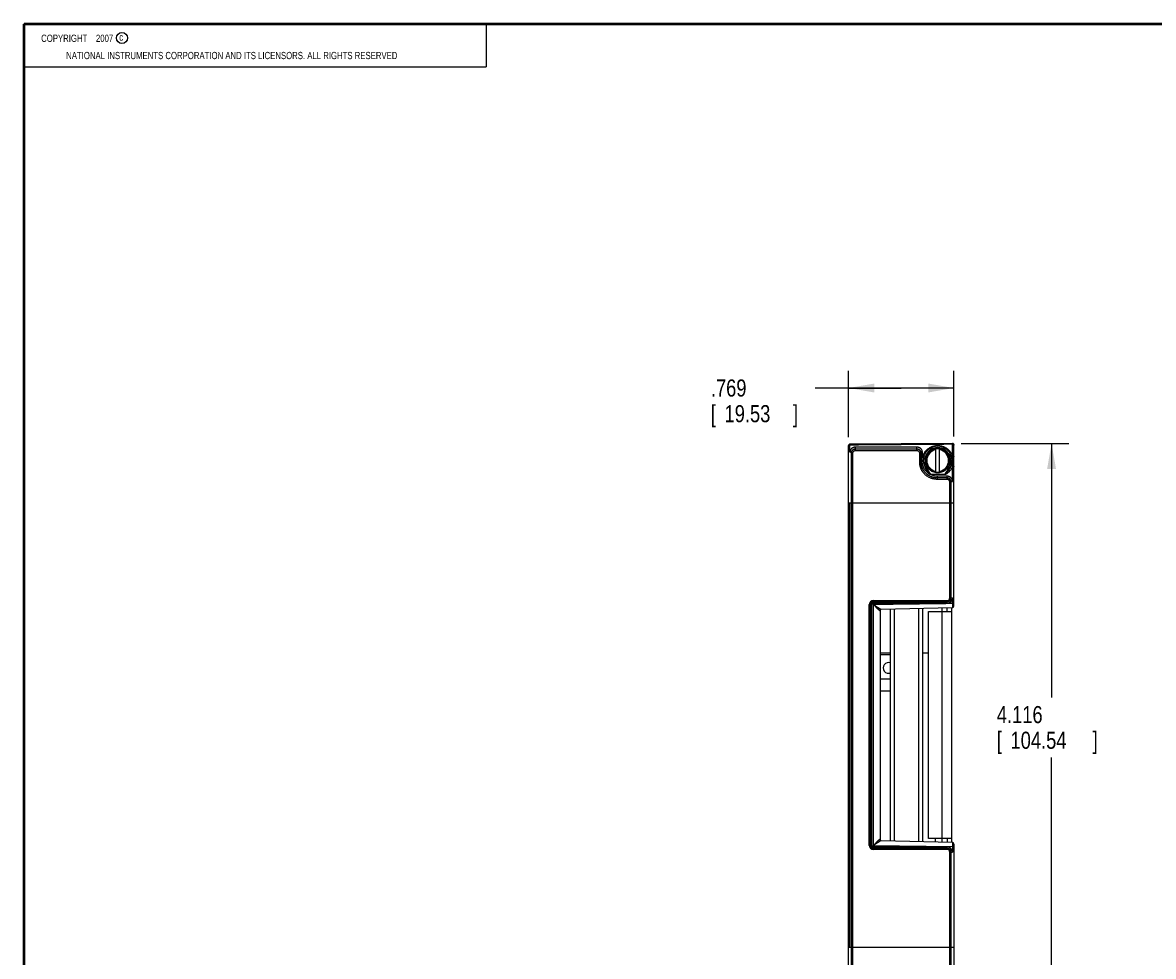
# Model space of a CAD drawing. Header units: inches. Extents: x 0.2 to 16.8, y 0.1 to 10.8.
# Tile 2 of 15: x 0.2 to 8.5, y 3.9 to 10.8. Entities that reach past the tile are written whole.
import ezdxf

# ---------------------------------------------------------------- set-up
doc = ezdxf.new("R2010")
doc.units = ezdxf.units.IN
doc.header["$LTSCALE"] = 0.935
doc.header["$MEASUREMENT"] = 0
doc.layers.get('0').update_dxf_attribs({"linetype": 'CONTINUOUS'})
doc.layers.add('DIMENSIONS', color=7, linetype='CONTINUOUS')
doc.styles.get("Standard").update_dxf_attribs({"font": 'txt', "width": 0.8})
doc.dimstyles.new('DIMSTYLE_1', dxfattribs={"dimtxt": 0.125, "dimasz": 0.1875, "dimexe": 0.18, "dimexo": 0.0625, "dimgap": 0.09, "dimtad": 0, "dimtih": 1, "dimtoh": 1, "dimdec": 3, "dimzin": 4, "dimdsep": 46, "dimtxsty": 'STANDARD', "dimblk": '_FILLED', "dimblk1": '_FILLED', "dimblk2": '_FILLED', "dimcen": 0.09, "dimadec": 0, "dimazin": 0, "dimtp": 0.01, "dimtm": 0.01, "dimtfac": 1, "dimtdec": 3, "dimtofl": 0, "dimtmove": 0, "dimatfit": 3, "dimldrblk": '_FILLED', "dimfxl": 1, "dimtolj": 1, "dimtzin": 4, "dimarcsym": 0})

# ---------------------------------------------------------------- blocks, each defined once
blk = doc.blocks.new('_FILLED')
at = {"color": 0, "linetype": 'BYBLOCK'}
blk.add_solid([(0, 0), (-1, 0.174), (-1, -0.174)], dxfattribs=at)
blk = doc.blocks.new('*D0')
at = {"layer": 'DIMENSIONS', "color": 2, "linetype": 'CONTINUOUS'}
for p, q in [((6.2735, 7.7383), (6.2735, 8.2234)), ((7.0425, 7.7443), (7.0425, 8.2234)), ((6.658, 8.0984), (6.0299, 8.0984)), ((6.2735, 8.0984), (6.658, 8.0984)), ((7.0425, 8.0984), (6.658, 8.0984))]:
    blk.add_line(p, q, dxfattribs=at)
at = {"layer": 'DIMENSIONS', "color": 2, "linetype": 'CONTINUOUS', "xscale": 0.1875, "yscale": 0.1875, "zscale": 0.1875, "rotation": 180}
blk.add_blockref('_FILLED', (6.2735, 8.0984), dxfattribs=at)
at = {"layer": 'DIMENSIONS', "color": 2, "linetype": 'CONTINUOUS', "xscale": 0.1875, "yscale": 0.1875, "zscale": 0.1875}
blk.add_blockref('_FILLED', (7.0425, 8.0984), dxfattribs=at)
at = {"layer": 'DIMENSIONS', "color": 2, "linetype": 'CONTINUOUS', "width": 0.8}
for s, p in [('.769', (5.2674, 8.0359)), ('[', (5.2674, 7.8484)), ('19.53', (5.3674, 7.8484)), (']', (5.8674, 7.8484))]:
    blk.add_text(s, height=0.125, dxfattribs=at).set_placement(p)
blk = doc.blocks.new('*D1')
at = {"layer": 'DIMENSIONS', "color": 2, "linetype": 'CONTINUOUS'}
for p, q in [((7.0949, 7.6937), (7.8813, 7.6937)), ((7.7563, 7.6937), (7.7563, 5.8368)), ((7.7563, 3.578), (7.7563, 5.3993)), ((7.0949, 3.578), (7.8813, 3.578))]:
    blk.add_line(p, q, dxfattribs=at)
at = {"layer": 'DIMENSIONS', "color": 2, "linetype": 'CONTINUOUS', "xscale": 0.1875, "yscale": 0.1875, "zscale": 0.1875}
for p, rotation in [((7.7563, 7.6937), 90), ((7.7563, 3.578), 270)]:
    blk.add_blockref('_FILLED', p, dxfattribs=dict(at, rotation=rotation))
at = {"layer": 'DIMENSIONS', "color": 2, "linetype": 'CONTINUOUS', "width": 0.8}
for s, p in [('4.116', (7.3563, 5.6493)), ('[', (7.3563, 5.4618)), ('104.54', (7.4563, 5.4618)), (']', (8.0563, 5.4618))]:
    blk.add_text(s, height=0.125, dxfattribs=at).set_placement(p)

msp = doc.modelspace()

# ---------------------------------------------------------------- linework, layer by layer
at = {"color": 2, "linetype": 'CONTINUOUS'}
for p, q in [((0.25, 10.7586), (3.625, 10.7586)), ((0.25, 10.7586), (0.25, 10.4456)), ((3.625, 10.7586), (3.625, 10.4456)), ((0.25, 10.4456), (3.625, 10.4456))]:
    msp.add_line(p, q, dxfattribs=at)
at = {"color": 7, "linetype": 'CONTINUOUS'}
for p, q in [((7.0324, 7.6937), (6.2834, 7.6872)), ((7.0324, 7.6918), (6.2834, 7.6858)), ((6.2834, 7.6858), (6.2834, 7.6872)), ((7.0324, 7.6937), (7.0324, 7.6918)), ((7.0325, 7.6035), (7.0325, 7.6873)), ((7.0425, 6.5056), (7.0425, 7.6837)), ((6.2735, 7.6772), (6.2735, 7.6759)), ((6.2735, 7.6762), (6.2735, 7.6759)), ((6.2735, 7.6758), (6.2735, 7.6759)), ((6.2735, 3.5946), (6.2735, 7.6758)), ((6.2835, 7.6306), (6.2835, 7.6812)), ((6.2935, 7.6258), (6.2935, 3.8766)), ((6.3025, 7.621), (6.3025, 3.8784)), ((6.3235, 7.6391), (6.3235, 7.6657)), ((6.7725, 7.6657), (6.3235, 7.6657)), ((6.7725, 7.6519), (6.3235, 7.6519)), ((6.7725, 7.6513), (6.3235, 7.6513)), ((6.7725, 7.6391), (6.3235, 7.6391)), ((6.7725, 7.6391), (6.7725, 7.6657)), ((6.7935, 7.5523), (6.7935, 7.621)), ((6.8025, 7.5558), (6.8025, 7.6258)), ((6.8125, 7.5902), (6.8125, 7.6306)), ((6.9107, 7.4812), (6.9107, 7.6556)), ((6.9382, 7.4812), (6.9382, 7.6556)), ((6.8347, 7.5374), (6.8252, 7.5341)), ((7.0143, 7.5376), (7.0238, 7.5344)), ((7.0259, 7.5411), (7.0238, 7.5344)), ((7.0325, 7.4144), (7.0325, 7.5255)), ((6.9809, 7.4672), (6.8695, 7.4672)), ((6.9225, 7.4307), (6.9225, 7.4539)), ((6.9925, 7.4539), (6.9225, 7.4539)), ((6.9925, 7.4417), (6.9225, 7.4417)), ((6.9925, 7.4414), (6.9225, 7.4414)), ((6.9925, 7.4307), (6.9925, 7.4539)), ((6.9925, 7.4307), (6.9225, 7.4307)), ((7.0135, 6.5659), (7.0135, 7.4104)), ((7.0225, 6.5659), (7.0225, 7.4124)), ((6.2735, 7.2604), (7.0425, 7.2604)), ((6.2835, 4.0114), (6.2835, 7.2604)), ((6.4535, 6.5259), (6.4535, 6.5449)), ((6.4535, 6.5449), (6.9925, 6.5449)), ((6.4535, 6.5359), (6.9925, 6.5359)), ((6.4535, 6.5259), (6.9925, 6.5259)), ((6.9925, 6.5259), (6.9925, 6.5449)), ((7.0135, 6.5659), (7.0325, 6.5659)), ((7.0325, 6.5254), (7.0325, 6.5659)), ((6.4245, 4.7559), (6.4245, 6.5159)), ((6.4245, 6.5159), (6.4435, 6.5159)), ((6.4335, 4.7559), (6.4335, 6.5159)), ((6.4435, 4.7559), (6.4435, 6.5159)), ((6.4535, 6.5178), (6.4535, 4.7539)), ((6.5035, 6.474), (6.5035, 4.7978)), ((6.5117, 6.482), (7.0327, 6.4956)), ((6.5795, 4.788), (6.5795, 6.4838)), ((6.6087, 4.7872), (6.6087, 6.4845)), ((6.7837, 6.4891), (6.7837, 4.7827)), ((6.8145, 6.4899), (6.8145, 4.7819)), ((6.8565, 4.806), (6.8565, 6.464)), ((6.8565, 6.464), (7.0285, 6.464)), ((6.9565, 4.7781), (6.9565, 6.4936)), ((6.9925, 6.464), (6.9925, 6.4946)), ((7.0285, 4.7763), (7.0285, 6.4955)), ((6.5035, 6.1634), (6.5795, 6.1634)), ((6.5035, 6.1513), (6.5795, 6.1513)), ((6.8145, 6.1634), (6.8565, 6.1634)), ((6.5035, 5.9741), (6.5795, 5.9741)), ((6.5035, 5.8856), (6.5795, 5.8856)), ((7.0285, 4.806), (6.8565, 4.806)), ((6.9095, 4.7794), (6.9095, 4.806)), ((6.9925, 4.806), (6.9925, 4.7772)), ((6.4245, 4.7559), (6.4435, 4.7559)), ((7.0325, 4.7464), (6.4535, 4.7539)), ((6.9925, 4.7459), (6.4535, 4.7459)), ((6.4535, 4.7269), (6.4535, 4.7459)), ((6.9925, 4.7359), (6.4535, 4.7359)), ((6.9925, 4.7269), (6.4535, 4.7269)), ((7.0327, 4.7761), (6.5117, 4.7898)), ((6.9925, 4.7269), (6.9925, 4.7459)), ((7.0425, 4.7464), (7.0325, 4.7464)), ((7.0325, 4.7464), (7.0325, 4.7059)), ((7.0425, 4.7661), (7.0425, 3.588)), ((7.0135, 4.7059), (7.0325, 4.7059)), ((7.0135, 3.6502), (7.0135, 4.7059)), ((7.0225, 3.6454), (7.0225, 4.7059)), ((6.2735, 4.0114), (7.0425, 4.0114))]:
    msp.add_line(p, q, dxfattribs=at)
at = {"color": 7, "linetype": 'CONTINUOUS', "const_width": 0.02}
for points in [[(0.25, 10.7586), (0.25, 0.2586)], [(16.75, 10.7586), (0.25, 10.7586)]]:
    msp.add_lwpolyline(points, dxfattribs=at)
at = {"color": 7, "linetype": 'CONTINUOUS'}
for points in [[(6.2834, 7.6858), (6.2828, 7.6858), (6.2817, 7.6856), (6.2806, 7.6854), (6.2796, 7.685), (6.2785, 7.6845), (6.2776, 7.6839), (6.2767, 7.6832), (6.2759, 7.6824), (6.2752, 7.6815), (6.2746, 7.6805), (6.2742, 7.6795), (6.2738, 7.6784), (6.2736, 7.6773), (6.2735, 7.6762)], [(6.5035, 6.474), (6.5035, 6.4743), (6.5035, 6.4747), (6.5036, 6.4752), (6.5038, 6.4759), (6.504, 6.4767), (6.5045, 6.4775), (6.505, 6.4784), (6.5057, 6.4793), (6.5066, 6.4801), (6.5076, 6.4808), (6.5086, 6.4813), (6.5096, 6.4816), (6.5105, 6.4819), (6.5113, 6.482), (6.5117, 6.482)], [(6.5117, 4.7898), (6.5113, 4.7898), (6.5105, 4.7899), (6.5096, 4.7901), (6.5086, 4.7905), (6.5076, 4.791), (6.5066, 4.7917), (6.5058, 4.7925), (6.505, 4.7933), (6.5045, 4.7942), (6.504, 4.7951), (6.5038, 4.7958), (6.5036, 4.7965), (6.5035, 4.7971), (6.5035, 4.7975), (6.5035, 4.7978)]]:
    msp.add_lwpolyline(points, dxfattribs=at)
at = {"color": 2, "linetype": 'CONTINUOUS'}
msp.add_circle((0.9659, 10.6562), 0.0403, dxfattribs=at)
at = {"color": 7, "linetype": 'CONTINUOUS'}
msp.add_circle((6.9245, 7.5684), 0.0886, dxfattribs=at)
for centre, radius, start, end in [((6.2835, 7.6772), 0.01, 90.5, 180), ((7.0325, 7.6837), 0.01, 0, 90.5), ((6.9245, 7.5684), 0.105, 341.11947, 199.0388), ((6.9245, 7.5684), 0.095, 341.11943, 199.03882), ((6.9245, 7.5684), 0.0882, 98.98533, 261.01467), ((6.9245, 7.5684), 0.0796, 99.96486, 260.03514), ((6.9245, 7.5684), 0.0883, 81.01752, 98.98248), ((6.9245, 7.5684), 0.0882, 278.98533, 81.01467), ((6.9245, 7.5684), 0.0796, 279.96486, 80.03514), ((6.9245, 7.5684), 0.0883, 261.01752, 278.98248), ((6.4535, 6.5159), 0.029, 90, 180), ((6.4535, 6.5159), 0.02, 90, 180), ((6.4535, 6.5159), 0.01, 90, 180), ((6.9925, 6.5659), 0.03, 270, 360), ((6.9925, 6.5659), 0.021, 270, 360), ((6.9925, 6.5659), 0.04, 270, 360), ((7.0325, 6.5056), 0.01, 271.49994, 360), ((6.5663, 6.0529), 0.0394, 70.3953, 289.6047), ((6.4535, 4.7559), 0.029, 180, 270), ((6.4535, 4.7559), 0.02, 180, 270), ((6.4535, 4.7559), 0.01, 180, 270), ((6.9925, 4.7059), 0.04, 0, 90), ((6.9925, 4.7059), 0.03, 0, 90), ((6.9925, 4.7059), 0.021, 0, 90), ((7.0325, 4.7661), 0.01, 0, 88.50006)]:
    msp.add_arc(centre, radius, start, end, dxfattribs=at)
for points, knots in [([(6.2834, 7.6858), (6.2834, 7.6858), (6.2834, 7.6858), (6.2834, 7.6857), (6.2834, 7.6856), (6.2834, 7.6854), (6.2834, 7.6853)], [0, 0, 0, 0, 0.018532, 0.047158, 0.374928, 1, 1, 1, 1]), ([(6.2834, 7.6853), (6.2834, 7.6852), (6.2834, 7.6849), (6.2834, 7.6844), (6.2834, 7.6837), (6.2834, 7.683), (6.2835, 7.6821), (6.2835, 7.6815), (6.2835, 7.6812)], [0, 0, 0, 0, 0.098712, 0.227295, 0.384007, 0.56673, 0.772991, 1, 1, 1, 1]), ([(7.0325, 7.6873), (6.9495, 7.6866), (6.7832, 7.6853), (6.5336, 7.6832), (6.3669, 7.6819), (6.2835, 7.6812)], [0, 0, 0, 0, 0.332442, 0.665777, 1, 1, 1, 1]), ([(7.0425, 7.6818), (7.0425, 7.6821), (7.0424, 7.6828), (7.0423, 7.6839), (7.042, 7.6849), (7.0416, 7.6859), (7.0411, 7.6868), (7.0405, 7.6877), (7.0399, 7.6885), (7.0391, 7.6893), (7.0382, 7.69), (7.0373, 7.6906), (7.0363, 7.6911), (7.0352, 7.6914), (7.034, 7.6917), (7.0331, 7.6918), (7.0325, 7.6918), (7.0324, 7.6918)], [0, 0, 0, 0, 0.068747, 0.134689, 0.201647, 0.266888, 0.333835, 0.40027, 0.468619, 0.536283, 0.60668, 0.676908, 0.74834, 0.822394, 0.895578, 0.972533, 1, 1, 1, 1]), ([(7.0325, 7.6873), (7.0325, 7.6875), (7.0325, 7.6881), (7.0324, 7.6888), (7.0324, 7.6895), (7.0324, 7.6901), (7.0324, 7.6906), (7.0324, 7.691), (7.0324, 7.6913), (7.0324, 7.6916), (7.0324, 7.6917), (7.0324, 7.6918), (7.0324, 7.6918), (7.0324, 7.6918)], [0, 0, 0, 0, 0.18057, 0.347806, 0.4989, 0.631292, 0.743842, 0.83719, 0.911136, 0.964352, 0.994424, 0.998124, 1, 1, 1, 1]), ([(7.0325, 7.6873), (7.0328, 7.6873), (7.0336, 7.6872), (7.0347, 7.6871), (7.0358, 7.687), (7.0368, 7.6867), (7.0378, 7.6864), (7.0387, 7.6861), (7.0395, 7.6857), (7.0403, 7.6852), (7.0409, 7.6847), (7.0415, 7.6842), (7.0419, 7.6836), (7.0422, 7.683), (7.0424, 7.6824), (7.0425, 7.682), (7.0425, 7.6818)], [0, 0, 0, 0, 0.09021, 0.17963, 0.267489, 0.353053, 0.43565, 0.51469, 0.589692, 0.660312, 0.72638, 0.787944, 0.845314, 0.899104, 0.950256, 1, 1, 1, 1]), ([(6.2735, 7.6764), (6.2736, 7.6766), (6.2737, 7.677), (6.274, 7.6776), (6.2744, 7.6782), (6.275, 7.6787), (6.2756, 7.6792), (6.2764, 7.6796), (6.2772, 7.68), (6.2782, 7.6804), (6.2791, 7.6807), (6.2802, 7.6809), (6.2812, 7.6811), (6.2823, 7.6812), (6.2831, 7.6812), (6.2835, 7.6812)], [0, 0, 0, 0, 0.053322, 0.109499, 0.16954, 0.234102, 0.303508, 0.377802, 0.456795, 0.540115, 0.627244, 0.717546, 0.810303, 0.904729, 1, 1, 1, 1]), ([(6.3235, 7.6657), (6.3224, 7.6657), (6.3202, 7.6656), (6.3169, 7.6653), (6.3137, 7.6647), (6.3106, 7.6639), (6.3075, 7.6629), (6.3045, 7.6616), (6.3017, 7.6602), (6.299, 7.6585), (6.2965, 7.6567), (6.2941, 7.6546), (6.2919, 7.6524), (6.29, 7.6501), (6.2883, 7.6476), (6.2868, 7.6449), (6.2856, 7.6422), (6.2847, 7.6394), (6.284, 7.6365), (6.2836, 7.6335), (6.2835, 7.6316), (6.2835, 7.6306)], [0, 0, 0, 0, 0.055268, 0.11068, 0.166032, 0.221129, 0.275872, 0.330245, 0.384218, 0.437733, 0.490756, 0.54329, 0.595352, 0.646959, 0.698137, 0.748949, 0.799493, 0.849861, 0.900067, 0.950112, 1, 1, 1, 1]), ([(6.2935, 7.6258), (6.2935, 7.626), (6.2934, 7.6264), (6.2932, 7.6269), (6.2929, 7.6274), (6.2925, 7.6279), (6.2919, 7.6284), (6.2913, 7.6288), (6.2905, 7.6292), (6.2897, 7.6296), (6.2888, 7.6299), (6.2878, 7.6301), (6.2868, 7.6303), (6.2857, 7.6305), (6.2846, 7.6306), (6.2838, 7.6306), (6.2835, 7.6306)], [0, 0, 0, 0, 0.044888, 0.091627, 0.141779, 0.196463, 0.256347, 0.321714, 0.392536, 0.468548, 0.5493, 0.634197, 0.722534, 0.81352, 0.906305, 1, 1, 1, 1]), ([(6.3235, 7.6519), (6.3226, 7.6519), (6.3208, 7.6518), (6.3182, 7.6515), (6.3157, 7.6511), (6.3132, 7.6504), (6.3108, 7.6495), (6.3084, 7.6485), (6.3062, 7.6473), (6.3041, 7.6459), (6.3022, 7.6444), (6.3004, 7.6427), (6.2989, 7.6409), (6.2974, 7.639), (6.2962, 7.637), (6.2952, 7.6349), (6.2944, 7.6327), (6.2939, 7.6304), (6.2935, 7.6281), (6.2935, 7.6266), (6.2935, 7.6258)], [0, 0, 0, 0, 0.059339, 0.118554, 0.177523, 0.236132, 0.294282, 0.35189, 0.40889, 0.465235, 0.520906, 0.575907, 0.630269, 0.684046, 0.737319, 0.790185, 0.842761, 0.895169, 0.947539, 1, 1, 1, 1]), ([(6.3235, 7.6513), (6.3226, 7.6513), (6.3208, 7.6513), (6.3182, 7.651), (6.3157, 7.6505), (6.3132, 7.6498), (6.3108, 7.6489), (6.3085, 7.6479), (6.3062, 7.6467), (6.3042, 7.6453), (6.3022, 7.6438), (6.3005, 7.6421), (6.2989, 7.6403), (6.2975, 7.6384), (6.2962, 7.6363), (6.2952, 7.6342), (6.2944, 7.632), (6.2939, 7.6298), (6.2936, 7.6277), (6.2935, 7.6264), (6.2935, 7.6258)], [0, 0, 0, 0, 0.060119, 0.120122, 0.179895, 0.239337, 0.298352, 0.356853, 0.41477, 0.472053, 0.52867, 0.584609, 0.639881, 0.694517, 0.748574, 0.802124, 0.855256, 0.908077, 0.960705, 1, 1, 1, 1]), ([(6.2935, 7.6253), (6.2935, 7.6251), (6.2935, 7.6247), (6.2937, 7.6242), (6.294, 7.6237), (6.2945, 7.6232), (6.2951, 7.6228), (6.2957, 7.6224), (6.2965, 7.622), (6.2974, 7.6217), (6.2983, 7.6214), (6.2993, 7.6212), (6.3003, 7.6211), (6.3014, 7.621), (6.3021, 7.621), (6.3025, 7.621)], [0, 0, 0, 0, 0.048378, 0.099056, 0.153923, 0.214268, 0.280786, 0.353686, 0.432801, 0.517677, 0.607641, 0.701858, 0.799366, 0.899116, 1, 1, 1, 1]), ([(6.3235, 7.6391), (6.3228, 7.6391), (6.3214, 7.639), (6.3194, 7.6388), (6.3173, 7.6383), (6.3154, 7.6377), (6.3135, 7.637), (6.3117, 7.6361), (6.3101, 7.635), (6.3085, 7.6338), (6.3072, 7.6325), (6.3059, 7.631), (6.3049, 7.6295), (6.304, 7.6279), (6.3033, 7.6262), (6.3028, 7.6245), (6.3025, 7.6227), (6.3025, 7.6216), (6.3025, 7.621)], [0, 0, 0, 0, 0.066714, 0.133779, 0.200801, 0.267398, 0.333212, 0.398079, 0.462022, 0.52506, 0.587117, 0.648158, 0.708308, 0.767787, 0.826717, 0.885069, 0.94283, 1, 1, 1, 1]), ([(6.8125, 7.6306), (6.8125, 7.6316), (6.8124, 7.6335), (6.812, 7.6365), (6.8113, 7.6394), (6.8103, 7.6422), (6.8091, 7.6449), (6.8076, 7.6476), (6.8059, 7.6501), (6.804, 7.6524), (6.8018, 7.6546), (6.7995, 7.6567), (6.7969, 7.6585), (6.7942, 7.6602), (6.7914, 7.6616), (6.7884, 7.6629), (6.7854, 7.6639), (6.7822, 7.6647), (6.779, 7.6653), (6.7757, 7.6656), (6.7735, 7.6657), (6.7725, 7.6657)], [0, 0, 0, 0, 0.049867, 0.099889, 0.150076, 0.200434, 0.250981, 0.3018, 0.352985, 0.404598, 0.456666, 0.509207, 0.562237, 0.615758, 0.669739, 0.724124, 0.778876, 0.833973, 0.889319, 0.944727, 1, 1, 1, 1]), ([(6.8025, 7.6258), (6.8025, 7.6266), (6.8024, 7.6281), (6.802, 7.6304), (6.8015, 7.6327), (6.8007, 7.6349), (6.7997, 7.637), (6.7985, 7.639), (6.7971, 7.6409), (6.7955, 7.6427), (6.7937, 7.6444), (6.7918, 7.6459), (6.7897, 7.6473), (6.7875, 7.6485), (6.7852, 7.6495), (6.7827, 7.6504), (6.7802, 7.6511), (6.7777, 7.6515), (6.7751, 7.6518), (6.7733, 7.6519), (6.7725, 7.6519)], [0, 0, 0, 0, 0.052474, 0.104851, 0.157262, 0.209835, 0.262694, 0.315956, 0.369722, 0.424072, 0.479061, 0.534721, 0.591058, 0.648052, 0.705658, 0.76381, 0.822425, 0.881405, 0.940637, 1, 1, 1, 1]), ([(6.8025, 7.6258), (6.8024, 7.6264), (6.8024, 7.6277), (6.802, 7.6298), (6.8015, 7.632), (6.8007, 7.6342), (6.7997, 7.6363), (6.7985, 7.6384), (6.7971, 7.6403), (6.7955, 7.6421), (6.7937, 7.6438), (6.7918, 7.6453), (6.7897, 7.6467), (6.7875, 7.6479), (6.7851, 7.6489), (6.7827, 7.6498), (6.7802, 7.6505), (6.7777, 7.651), (6.7751, 7.6513), (6.7733, 7.6513), (6.7725, 7.6513)], [0, 0, 0, 0, 0.039295, 0.091923, 0.144744, 0.197876, 0.251426, 0.305483, 0.360119, 0.415391, 0.47133, 0.527947, 0.58523, 0.643147, 0.701648, 0.760663, 0.820104, 0.879878, 0.939882, 1, 1, 1, 1]), ([(6.7935, 7.621), (6.7935, 7.6216), (6.7934, 7.6227), (6.7931, 7.6245), (6.7926, 7.6262), (6.7919, 7.6279), (6.791, 7.6295), (6.79, 7.631), (6.7888, 7.6325), (6.7874, 7.6338), (6.7858, 7.635), (6.7842, 7.6361), (6.7824, 7.637), (6.7805, 7.6377), (6.7786, 7.6383), (6.7766, 7.6388), (6.7745, 7.639), (6.7731, 7.6391), (6.7725, 7.6391)], [0, 0, 0, 0, 0.057159, 0.114909, 0.173253, 0.232179, 0.291659, 0.351811, 0.412852, 0.47491, 0.537951, 0.601897, 0.666765, 0.73258, 0.799179, 0.866206, 0.933278, 1, 1, 1, 1]), ([(6.8025, 7.6253), (6.8025, 7.6251), (6.8024, 7.6247), (6.8022, 7.6242), (6.8019, 7.6237), (6.8014, 7.6232), (6.8009, 7.6228), (6.8002, 7.6224), (6.7994, 7.622), (6.7986, 7.6217), (6.7976, 7.6214), (6.7966, 7.6212), (6.7956, 7.6211), (6.7945, 7.621), (6.7938, 7.621), (6.7935, 7.621)], [0, 0, 0, 0, 0.048378, 0.099056, 0.153923, 0.214268, 0.280786, 0.353686, 0.432801, 0.517677, 0.607641, 0.701858, 0.799366, 0.899116, 1, 1, 1, 1]), ([(6.8025, 7.6258), (6.8025, 7.626), (6.8025, 7.6264), (6.8027, 7.6269), (6.803, 7.6274), (6.8035, 7.6279), (6.804, 7.6284), (6.8047, 7.6288), (6.8054, 7.6292), (6.8062, 7.6296), (6.8072, 7.6299), (6.8081, 7.6301), (6.8092, 7.6303), (6.8102, 7.6305), (6.8113, 7.6306), (6.8121, 7.6306), (6.8125, 7.6306)], [0, 0, 0, 0, 0.044888, 0.091627, 0.141779, 0.196463, 0.256347, 0.321714, 0.392536, 0.468548, 0.5493, 0.634197, 0.722534, 0.81352, 0.906305, 1, 1, 1, 1]), ([(6.8125, 7.5902), (6.813, 7.5927), (6.8144, 7.5976), (6.8169, 7.6048), (6.8199, 7.6119), (6.8233, 7.6187), (6.8272, 7.6252), (6.8315, 7.6315), (6.8362, 7.6374), (6.8412, 7.6429), (6.8465, 7.6481), (6.8521, 7.6528), (6.8579, 7.6572), (6.8639, 7.6611), (6.8701, 7.6646), (6.8763, 7.6677), (6.8827, 7.6703), (6.8891, 7.6726), (6.8956, 7.6744), (6.9021, 7.6759), (6.9086, 7.677), (6.9152, 7.6777), (6.9218, 7.678), (6.9284, 7.678), (6.9349, 7.6776), (6.9415, 7.6768), (6.948, 7.6757), (6.9545, 7.6741), (6.961, 7.6722), (6.9674, 7.6699), (6.9738, 7.6671), (6.98, 7.664), (6.9861, 7.6604), (6.9921, 7.6564), (6.9979, 7.652), (7.0034, 7.6472), (7.0087, 7.6419), (7.0136, 7.6363), (7.0182, 7.6303), (7.0225, 7.624), (7.0263, 7.6174), (7.0296, 7.6106), (7.0316, 7.6059), (7.0325, 7.6035)], [0, 0, 0, 0, 0.025937, 0.051955, 0.078007, 0.104046, 0.130027, 0.155907, 0.181638, 0.207174, 0.232471, 0.257498, 0.282226, 0.306642, 0.33074, 0.354526, 0.378016, 0.401231, 0.424204, 0.446972, 0.469576, 0.492063, 0.514481, 0.536878, 0.559306, 0.581813, 0.604446, 0.62725, 0.650268, 0.673532, 0.697077, 0.720921, 0.745077, 0.769553, 0.794335, 0.819407, 0.844744, 0.870307, 0.89606, 0.921954, 0.947941, 0.973972, 1, 1, 1, 1]), ([(7.0325, 7.5255), (7.0331, 7.5294), (7.0343, 7.5371), (7.0354, 7.5484), (7.036, 7.5592), (7.036, 7.5698), (7.0355, 7.5807), (7.0343, 7.5919), (7.0331, 7.5996), (7.0325, 7.6035)], [0, 0, 0, 0, 0.150959, 0.298296, 0.434642, 0.566417, 0.70231, 0.850794, 1, 1, 1, 1]), ([(7.0325, 7.6035), (7.0328, 7.6035), (7.0336, 7.6035), (7.0347, 7.6034), (7.0358, 7.6033), (7.0368, 7.6031), (7.0378, 7.6028), (7.0387, 7.6025), (7.0395, 7.6022), (7.0403, 7.6018), (7.0409, 7.6014), (7.0415, 7.601), (7.0419, 7.6006), (7.0422, 7.6001), (7.0424, 7.5996), (7.0425, 7.5992), (7.0425, 7.5991)], [0, 0, 0, 0, 0.095384, 0.189802, 0.282311, 0.372006, 0.458042, 0.539657, 0.616202, 0.687171, 0.752245, 0.811352, 0.864743, 0.913093, 0.957599, 1, 1, 1, 1]), ([(6.8025, 7.5558), (6.8025, 7.5557), (6.8024, 7.5554), (6.8022, 7.555), (6.8019, 7.5546), (6.8014, 7.5542), (6.8008, 7.5538), (6.8002, 7.5535), (6.7994, 7.5532), (6.7986, 7.5529), (6.7976, 7.5527), (6.7966, 7.5526), (6.7956, 7.5524), (6.7945, 7.5524), (6.7938, 7.5523), (6.7935, 7.5523)], [0, 0, 0, 0, 0.041185, 0.085581, 0.135628, 0.192779, 0.257674, 0.330374, 0.410532, 0.497511, 0.590459, 0.68836, 0.790076, 0.894383, 1, 1, 1, 1]), ([(6.9225, 7.4307), (6.9198, 7.4307), (6.9146, 7.4308), (6.9067, 7.4315), (6.8989, 7.4327), (6.8912, 7.4343), (6.8836, 7.4363), (6.8762, 7.4388), (6.8689, 7.4418), (6.8618, 7.4451), (6.855, 7.4489), (6.8485, 7.453), (6.8422, 7.4574), (6.8362, 7.4623), (6.8305, 7.4674), (6.8252, 7.4728), (6.8203, 7.4785), (6.8158, 7.4845), (6.8116, 7.4906), (6.8078, 7.497), (6.8045, 7.5036), (6.8016, 7.5103), (6.7991, 7.5171), (6.797, 7.5241), (6.7954, 7.5311), (6.7943, 7.5382), (6.7936, 7.5453), (6.7935, 7.55), (6.7935, 7.5523)], [0, 0, 0, 0, 0.040077, 0.080214, 0.120351, 0.160431, 0.200431, 0.24035, 0.280172, 0.319871, 0.359427, 0.398821, 0.438034, 0.47705, 0.515852, 0.554428, 0.592771, 0.630878, 0.668742, 0.706361, 0.743735, 0.780896, 0.817879, 0.8547, 0.89134, 0.927782, 0.964008, 1, 1, 1, 1]), ([(6.8025, 7.5561), (6.8025, 7.5562), (6.8025, 7.5566), (6.8027, 7.557), (6.8031, 7.5575), (6.8036, 7.5579), (6.8042, 7.5583), (6.8049, 7.5586), (6.8057, 7.559), (6.8067, 7.5592), (6.8077, 7.5595), (6.8087, 7.5597), (6.8099, 7.5598), (6.8106, 7.5599), (6.811, 7.5599)], [0, 0, 0, 0, 0.046344, 0.096192, 0.152226, 0.216071, 0.288466, 0.369519, 0.458886, 0.555905, 0.659674, 0.769109, 0.882991, 1, 1, 1, 1]), ([(6.9225, 7.4414), (6.9199, 7.4414), (6.9149, 7.4416), (6.9073, 7.4423), (6.8998, 7.4434), (6.8924, 7.4451), (6.8851, 7.4471), (6.878, 7.4497), (6.8711, 7.4526), (6.8643, 7.456), (6.8578, 7.4597), (6.8516, 7.4638), (6.8456, 7.4683), (6.84, 7.4732), (6.8346, 7.4783), (6.8297, 7.4838), (6.8251, 7.4895), (6.8209, 7.4954), (6.8171, 7.5016), (6.8137, 7.5079), (6.8107, 7.5145), (6.8082, 7.5211), (6.8061, 7.5279), (6.8045, 7.5348), (6.8033, 7.5418), (6.8026, 7.5488), (6.8025, 7.5535), (6.8025, 7.5558)], [0, 0, 0, 0, 0.041268, 0.08253, 0.123776, 0.164997, 0.20618, 0.247312, 0.288374, 0.329349, 0.370215, 0.410953, 0.451541, 0.491961, 0.532193, 0.572225, 0.612045, 0.651648, 0.691039, 0.730227, 0.76922, 0.808032, 0.846675, 0.885169, 0.923539, 0.961809, 1, 1, 1, 1]), ([(6.9225, 7.4417), (6.9199, 7.4417), (6.9149, 7.4418), (6.9074, 7.4425), (6.8999, 7.4437), (6.8925, 7.4453), (6.8852, 7.4473), (6.8781, 7.4498), (6.8712, 7.4527), (6.8644, 7.4561), (6.8579, 7.4598), (6.8517, 7.4639), (6.8458, 7.4684), (6.8401, 7.4732), (6.8348, 7.4783), (6.8298, 7.4837), (6.8252, 7.4894), (6.821, 7.4953), (6.8172, 7.5015), (6.8138, 7.5079), (6.8108, 7.5144), (6.8082, 7.5212), (6.8062, 7.528), (6.8045, 7.5349), (6.8033, 7.5419), (6.8026, 7.5489), (6.8025, 7.5535), (6.8025, 7.5558)], [0, 0, 0, 0, 0.041218, 0.082428, 0.123614, 0.164764, 0.205866, 0.246904, 0.287865, 0.328732, 0.369491, 0.41013, 0.450635, 0.49099, 0.531185, 0.571212, 0.611066, 0.650747, 0.690261, 0.729616, 0.768818, 0.807874, 0.846793, 0.885592, 0.924293, 0.962914, 1, 1, 1, 1]), ([(6.811, 7.5599), (6.8109, 7.5634), (6.811, 7.5703), (6.8115, 7.5804), (6.8121, 7.587), (6.8125, 7.5902)], [0, 0, 0, 0, 0.346696, 0.680338, 1, 1, 1, 1]), ([(6.8195, 7.5641), (6.8196, 7.564), (6.8195, 7.5637), (6.8193, 7.5632), (6.8191, 7.5628), (6.8186, 7.5624), (6.8181, 7.562), (6.8175, 7.5616), (6.8168, 7.5613), (6.816, 7.5609), (6.8151, 7.5606), (6.8141, 7.5604), (6.8131, 7.5602), (6.8121, 7.56), (6.8114, 7.5599), (6.811, 7.5599)], [0, 0, 0, 0, 0.042937, 0.088648, 0.139336, 0.196424, 0.260654, 0.332248, 0.411058, 0.496664, 0.588441, 0.685607, 0.787262, 0.892412, 1, 1, 1, 1]), ([(6.8666, 7.4676), (6.8645, 7.4688), (6.8605, 7.4713), (6.8547, 7.4754), (6.8492, 7.4798), (6.844, 7.4846), (6.8391, 7.4896), (6.8346, 7.495), (6.8304, 7.5007), (6.8265, 7.5065), (6.8231, 7.5127), (6.8201, 7.519), (6.8174, 7.5255), (6.8152, 7.5322), (6.8135, 7.539), (6.8122, 7.5459), (6.8113, 7.5529), (6.8111, 7.5576), (6.811, 7.5599)], [0, 0, 0, 0, 0.062962, 0.125829, 0.188603, 0.251285, 0.313874, 0.376367, 0.438776, 0.50112, 0.563416, 0.62569, 0.687964, 0.750258, 0.812591, 0.874986, 0.937456, 1, 1, 1, 1]), ([(6.8222, 7.5922), (6.8222, 7.5921), (6.822, 7.5918), (6.8217, 7.5913), (6.8213, 7.591), (6.8208, 7.5906), (6.8202, 7.5904), (6.8194, 7.5902), (6.8186, 7.59), (6.8177, 7.5899), (6.8167, 7.5898), (6.8157, 7.5899), (6.8146, 7.5899), (6.8136, 7.5901), (6.8128, 7.5902), (6.8125, 7.5902)], [0, 0, 0, 0, 0.044612, 0.091836, 0.143773, 0.201811, 0.266685, 0.338624, 0.417479, 0.502829, 0.594039, 0.69032, 0.790755, 0.894339, 1, 1, 1, 1]), ([(6.8252, 7.5341), (6.8261, 7.5316), (6.8278, 7.5269), (6.8306, 7.5204), (6.8333, 7.5148), (6.836, 7.5099), (6.8385, 7.5056), (6.8408, 7.5019), (6.843, 7.4986), (6.8451, 7.4957), (6.847, 7.4931), (6.8488, 7.4908), (6.8505, 7.4888), (6.852, 7.487), (6.8535, 7.4853), (6.8548, 7.4838), (6.856, 7.4825), (6.8572, 7.4812), (6.8583, 7.4801), (6.8592, 7.4791), (6.8601, 7.4782), (6.861, 7.4773), (6.8617, 7.4765), (6.8624, 7.4758), (6.8631, 7.4751), (6.8637, 7.4745), (6.8643, 7.4739), (6.8648, 7.4734), (6.8652, 7.4729), (6.8656, 7.4724), (6.866, 7.472), (6.8663, 7.4716), (6.8667, 7.4713), (6.8669, 7.4709), (6.8672, 7.4706), (6.8674, 7.4703), (6.8676, 7.4701), (6.8678, 7.4698), (6.8679, 7.4696), (6.868, 7.4693), (6.8681, 7.4691), (6.8682, 7.4689), (6.8682, 7.4687), (6.8683, 7.4685), (6.8683, 7.4684), (6.8682, 7.4682), (6.8682, 7.4681), (6.868, 7.4679), (6.8679, 7.4678), (6.8677, 7.4677), (6.8675, 7.4677), (6.8672, 7.4676), (6.8669, 7.4676), (6.8667, 7.4676), (6.8666, 7.4676)], [0, 0, 0, 0, 0.098323, 0.184775, 0.261091, 0.328745, 0.388974, 0.442813, 0.491118, 0.534603, 0.573868, 0.609426, 0.64171, 0.671091, 0.697886, 0.722372, 0.744785, 0.765332, 0.784193, 0.801524, 0.817466, 0.832142, 0.845656, 0.8581, 0.869556, 0.880096, 0.889792, 0.89871, 0.906909, 0.91444, 0.921354, 0.927705, 0.933543, 0.938911, 0.94383, 0.948321, 0.952416, 0.956159, 0.959603, 0.962784, 0.965719, 0.968407, 0.970823, 0.972988, 0.974958, 0.976829, 0.978741, 0.980833, 0.98321, 0.985925, 0.988935, 0.992224, 0.995857, 1, 1, 1, 1]), ([(6.8347, 7.5374), (6.8355, 7.5349), (6.8372, 7.5302), (6.8398, 7.5236), (6.8423, 7.5177), (6.8447, 7.5125), (6.847, 7.5079), (6.8491, 7.5039), (6.8512, 7.5002), (6.8531, 7.497), (6.8549, 7.4941), (6.8566, 7.4915), (6.8581, 7.4891), (6.8595, 7.4869), (6.8609, 7.485), (6.8621, 7.4832), (6.8632, 7.4815), (6.8643, 7.48), (6.8652, 7.4786), (6.8661, 7.4773), (6.8668, 7.476), (6.8675, 7.4749), (6.8681, 7.4739), (6.8686, 7.4729), (6.869, 7.472), (6.8693, 7.4712), (6.8695, 7.4705), (6.8697, 7.4698), (6.8697, 7.4691), (6.8697, 7.4686), (6.8696, 7.468), (6.8694, 7.4676), (6.8693, 7.4673), (6.8692, 7.4672)], [0, 0, 0, 0, 0.099815, 0.189318, 0.269456, 0.341244, 0.405677, 0.463665, 0.516, 0.563371, 0.60638, 0.645543, 0.681294, 0.713996, 0.743963, 0.771462, 0.796728, 0.819969, 0.841362, 0.861037, 0.879061, 0.895519, 0.910526, 0.924104, 0.93636, 0.947449, 0.957377, 0.966211, 0.974179, 0.981445, 0.988029, 0.994116, 1, 1, 1, 1]), ([(6.9809, 7.4672), (6.9808, 7.4673), (6.9806, 7.4675), (6.9804, 7.4679), (6.9802, 7.4683), (6.98, 7.4688), (6.9799, 7.4693), (6.98, 7.4699), (6.9801, 7.4706), (6.9802, 7.4713), (6.9805, 7.4722), (6.9809, 7.473), (6.9813, 7.474), (6.9819, 7.4751), (6.9825, 7.4762), (6.9833, 7.4774), (6.9841, 7.4787), (6.985, 7.4802), (6.9861, 7.4817), (6.9872, 7.4834), (6.9884, 7.4852), (6.9897, 7.4872), (6.9911, 7.4893), (6.9927, 7.4917), (6.9943, 7.4943), (6.9961, 7.4973), (6.998, 7.5005), (7, 7.5041), (7.0021, 7.5082), (7.0044, 7.5128), (7.0068, 7.518), (7.0093, 7.5238), (7.0118, 7.5304), (7.0135, 7.5352), (7.0143, 7.5376)], [0, 0, 0, 0, 0.005603, 0.010969, 0.016571, 0.022629, 0.029361, 0.037009, 0.045637, 0.055304, 0.06615, 0.078267, 0.091708, 0.106575, 0.122972, 0.14098, 0.160693, 0.182192, 0.205574, 0.230968, 0.258523, 0.288436, 0.32099, 0.356531, 0.395452, 0.438204, 0.485312, 0.537383, 0.595114, 0.659302, 0.730866, 0.810817, 0.900198, 1, 1, 1, 1]), ([(6.9859, 7.4685), (6.9858, 7.4685), (6.9854, 7.4684), (6.9849, 7.4683), (6.9845, 7.4682), (6.984, 7.4681), (6.9837, 7.4681), (6.9833, 7.4681), (6.983, 7.468), (6.9827, 7.4681), (6.9824, 7.4681), (6.9822, 7.4681), (6.982, 7.4682), (6.9818, 7.4683), (6.9817, 7.4684), (6.9816, 7.4685), (6.9815, 7.4687), (6.9815, 7.4689), (6.9815, 7.4691), (6.9815, 7.4693), (6.9815, 7.4695), (6.9816, 7.4697), (6.9818, 7.47), (6.9819, 7.4702), (6.9821, 7.4705), (6.9823, 7.4708), (6.9825, 7.4711), (6.9828, 7.4715), (6.9831, 7.4718), (6.9834, 7.4722), (6.9838, 7.4727), (6.9842, 7.4731), (6.9846, 7.4736), (6.9851, 7.4741), (6.9857, 7.4747), (6.9863, 7.4753), (6.9869, 7.476), (6.9876, 7.4768), (6.9884, 7.4776), (6.9892, 7.4784), (6.9901, 7.4794), (6.9911, 7.4804), (6.9921, 7.4815), (6.9933, 7.4828), (6.9945, 7.4841), (6.9958, 7.4856), (6.9973, 7.4873), (6.9988, 7.4891), (7.0004, 7.4912), (7.0022, 7.4935), (7.0041, 7.496), (7.0062, 7.4989), (7.0084, 7.5022), (7.0107, 7.5059), (7.0132, 7.5102), (7.0158, 7.5151), (7.0185, 7.5207), (7.0212, 7.5272), (7.023, 7.5319), (7.0238, 7.5344)], [0, 0, 0, 0, 0.006624, 0.012715, 0.018284, 0.023348, 0.027943, 0.032103, 0.035879, 0.03934, 0.042534, 0.045465, 0.048114, 0.050459, 0.052557, 0.054504, 0.056416, 0.058417, 0.060619, 0.063099, 0.06587, 0.068901, 0.072184, 0.075748, 0.079659, 0.083971, 0.08871, 0.093895, 0.099546, 0.105699, 0.112399, 0.119704, 0.127667, 0.136338, 0.145776, 0.156043, 0.16721, 0.17935, 0.192543, 0.206874, 0.222434, 0.23933, 0.257692, 0.277675, 0.299462, 0.323255, 0.349285, 0.377819, 0.409164, 0.443676, 0.481778, 0.523965, 0.570821, 0.623035, 0.681433, 0.747014, 0.820974, 0.904738, 1, 1, 1, 1]), ([(7.0325, 7.5255), (7.0317, 7.5233), (7.03, 7.5191), (7.027, 7.513), (7.0237, 7.507), (7.0201, 7.5013), (7.0161, 7.4957), (7.0117, 7.4905), (7.0071, 7.4854), (7.0022, 7.4807), (6.997, 7.4763), (6.9916, 7.4722), (6.9878, 7.4697), (6.9859, 7.4685)], [0, 0, 0, 0, 0.090868, 0.181827, 0.272856, 0.363935, 0.455034, 0.54613, 0.637191, 0.72816, 0.818986, 0.909618, 1, 1, 1, 1]), ([(7.0325, 7.5255), (7.0328, 7.5255), (7.0336, 7.5255), (7.0347, 7.5254), (7.0358, 7.5253), (7.0368, 7.5251), (7.0378, 7.525), (7.0387, 7.5247), (7.0395, 7.5245), (7.0403, 7.5242), (7.0409, 7.5239), (7.0415, 7.5236), (7.0419, 7.5232), (7.0422, 7.5228), (7.0424, 7.5225), (7.0425, 7.5222), (7.0425, 7.5221)], [0, 0, 0, 0, 0.100243, 0.199372, 0.296294, 0.389955, 0.479356, 0.563583, 0.641827, 0.713415, 0.777856, 0.834903, 0.884649, 0.927695, 0.965382, 1, 1, 1, 1]), ([(6.8692, 7.4672), (6.869, 7.4672), (6.8688, 7.4672), (6.8684, 7.4672), (6.868, 7.4673), (6.8675, 7.4674), (6.867, 7.4675), (6.8667, 7.4675), (6.8666, 7.4676)], [0, 0, 0, 0, 0.139473, 0.294827, 0.458171, 0.630617, 0.810835, 1, 1, 1, 1]), ([(6.8692, 7.4672), (6.8692, 7.4672), (6.8693, 7.4672), (6.8694, 7.4672), (6.8695, 7.4672), (6.8695, 7.4672)], [0, 0, 0, 0, 0.338238, 0.659246, 1, 1, 1, 1]), ([(6.9225, 7.4539), (6.9202, 7.4539), (6.9156, 7.454), (6.9087, 7.4547), (6.9019, 7.4557), (6.8951, 7.4572), (6.8885, 7.4591), (6.882, 7.4614), (6.8756, 7.4641), (6.8715, 7.4661), (6.8695, 7.4672)], [0, 0, 0, 0, 0.124901, 0.25, 0.375228, 0.500528, 0.625807, 0.750916, 0.875697, 1, 1, 1, 1]), ([(6.9859, 7.4685), (6.9856, 7.4684), (6.985, 7.4682), (6.9842, 7.4679), (6.9834, 7.4676), (6.9827, 7.4674), (6.9821, 7.4673), (6.9815, 7.4672), (6.9811, 7.4672), (6.9809, 7.4672)], [0, 0, 0, 0, 0.192968, 0.366746, 0.522459, 0.661631, 0.787797, 0.90271, 1, 1, 1, 1]), ([(7.0325, 7.4144), (7.0325, 7.4155), (7.0324, 7.4177), (7.032, 7.4209), (7.0313, 7.4242), (7.0303, 7.4273), (7.0291, 7.4304), (7.0276, 7.4333), (7.0259, 7.4362), (7.024, 7.4388), (7.0219, 7.4413), (7.0195, 7.4436), (7.017, 7.4457), (7.0143, 7.4476), (7.0114, 7.4492), (7.0085, 7.4507), (7.0054, 7.4518), (7.0022, 7.4528), (6.999, 7.4534), (6.9957, 7.4538), (6.9936, 7.4539), (6.9925, 7.4539)], [0, 0, 0, 0, 0.052288, 0.104886, 0.157676, 0.210545, 0.263379, 0.316086, 0.368702, 0.421304, 0.473924, 0.526538, 0.579136, 0.631731, 0.684336, 0.736952, 0.789575, 0.842196, 0.894843, 0.947482, 1, 1, 1, 1]), ([(7.0225, 7.4124), (7.0225, 7.4133), (7.0224, 7.415), (7.022, 7.4175), (7.0215, 7.42), (7.0207, 7.4225), (7.0197, 7.4249), (7.0185, 7.4271), (7.0171, 7.4293), (7.0155, 7.4313), (7.0137, 7.4332), (7.0118, 7.4349), (7.0097, 7.4365), (7.0075, 7.4378), (7.0052, 7.439), (7.0027, 7.44), (7.0002, 7.4407), (6.9977, 7.4413), (6.9951, 7.4416), (6.9933, 7.4417), (6.9925, 7.4417)], [0, 0, 0, 0, 0.05523, 0.110392, 0.165505, 0.220597, 0.275698, 0.330832, 0.386029, 0.441316, 0.49671, 0.552221, 0.607852, 0.663599, 0.719455, 0.775411, 0.831454, 0.887578, 0.94377, 1, 1, 1, 1]), ([(7.0225, 7.4124), (7.0225, 7.4132), (7.0224, 7.4148), (7.022, 7.4173), (7.0215, 7.4198), (7.0207, 7.4222), (7.0197, 7.4246), (7.0185, 7.4268), (7.0171, 7.429), (7.0155, 7.431), (7.0137, 7.4329), (7.0118, 7.4346), (7.0097, 7.4362), (7.0075, 7.4375), (7.0052, 7.4387), (7.0027, 7.4397), (7.0002, 7.4405), (6.9977, 7.441), (6.9951, 7.4414), (6.9933, 7.4414), (6.9925, 7.4414)], [0, 0, 0, 0, 0.049533, 0.104835, 0.160151, 0.215504, 0.270914, 0.326396, 0.381966, 0.437638, 0.493421, 0.549319, 0.605335, 0.661465, 0.717704, 0.77404, 0.830454, 0.886931, 0.943455, 1, 1, 1, 1]), ([(7.0135, 7.4104), (7.0135, 7.411), (7.0134, 7.4123), (7.0131, 7.4143), (7.0126, 7.4162), (7.0119, 7.4181), (7.011, 7.4199), (7.01, 7.4216), (7.0088, 7.4232), (7.0074, 7.4247), (7.0059, 7.426), (7.0042, 7.4272), (7.0024, 7.4283), (7.0005, 7.4291), (6.9986, 7.4298), (6.9966, 7.4303), (6.9945, 7.4306), (6.9931, 7.4307), (6.9925, 7.4307)], [0, 0, 0, 0, 0.060465, 0.121462, 0.182845, 0.24446, 0.306158, 0.367964, 0.430032, 0.492449, 0.555162, 0.618113, 0.681356, 0.744977, 0.8089, 0.872881, 0.936666, 1, 1, 1, 1]), ([(7.0224, 7.4119), (7.0223, 7.4119), (7.0222, 7.4117), (7.0218, 7.4115), (7.0214, 7.4113), (7.0208, 7.4111), (7.0202, 7.411), (7.0194, 7.4108), (7.0186, 7.4107), (7.0176, 7.4106), (7.0166, 7.4105), (7.0156, 7.4104), (7.0145, 7.4104), (7.0138, 7.4104), (7.0135, 7.4104)], [0, 0, 0, 0, 0.031288, 0.072849, 0.125718, 0.189909, 0.264917, 0.349915, 0.443848, 0.54548, 0.653435, 0.766228, 0.88229, 1, 1, 1, 1]), ([(7.0225, 7.4124), (7.0225, 7.4125), (7.0225, 7.4127), (7.0227, 7.4129), (7.023, 7.4131), (7.0235, 7.4133), (7.024, 7.4135), (7.0247, 7.4137), (7.0254, 7.4138), (7.0262, 7.414), (7.0272, 7.4141), (7.0281, 7.4142), (7.0292, 7.4143), (7.0302, 7.4144), (7.0313, 7.4144), (7.0321, 7.4144), (7.0325, 7.4144)], [0, 0, 0, 0, 0.021964, 0.049457, 0.08536, 0.130696, 0.185615, 0.249829, 0.322779, 0.403717, 0.491748, 0.585859, 0.684946, 0.787827, 0.893269, 1, 1, 1, 1]), ([(6.4535, 6.5178), (6.5178, 6.5187), (6.6465, 6.5204), (6.8395, 6.5229), (6.9681, 6.5246), (7.0325, 6.5254)], [0, 0, 0, 0, 0.333333, 0.666667, 1, 1, 1, 1]), ([(7.0325, 6.5254), (7.0328, 6.5254), (7.0336, 6.5254), (7.0347, 6.5254), (7.0358, 6.5254), (7.0368, 6.5254), (7.0378, 6.5254), (7.0387, 6.5254), (7.0395, 6.5254), (7.0403, 6.5254), (7.0409, 6.5254), (7.0415, 6.5254), (7.0419, 6.5254), (7.0422, 6.5254), (7.0424, 6.5254), (7.0425, 6.5255), (7.0425, 6.5255)], [0, 0, 0, 0, 0.112063, 0.222702, 0.330519, 0.434142, 0.532257, 0.623616, 0.707057, 0.78151, 0.846028, 0.899762, 0.942029, 0.972424, 0.991052, 1, 1, 1, 1]), ([(7.0325, 6.5254), (7.0325, 6.5245), (7.0325, 6.5227), (7.0325, 6.5201), (7.0325, 6.5175), (7.0325, 6.515), (7.0325, 6.5125), (7.0325, 6.5102), (7.0326, 6.5079), (7.0326, 6.5059), (7.0326, 6.5039), (7.0326, 6.5022), (7.0326, 6.5006), (7.0326, 6.4993), (7.0327, 6.4981), (7.0327, 6.4972), (7.0327, 6.4964), (7.0328, 6.4961), (7.0326, 6.4957), (7.0327, 6.4957), (7.0327, 6.4957)], [0, 0, 0, 0, 0.089771, 0.178817, 0.266419, 0.351877, 0.434499, 0.513627, 0.588607, 0.658839, 0.72377, 0.782856, 0.835637, 0.881685, 0.92061, 0.952123, 0.975955, 0.991917, 0.999914, 1, 1, 1, 1]), ([(6.4535, 6.5178), (6.4554, 6.5165), (6.4593, 6.5138), (6.4651, 6.5099), (6.4706, 6.5061), (6.4759, 6.5025), (6.4808, 6.4992), (6.4853, 6.4962), (6.4895, 6.4936), (6.4932, 6.4912), (6.4965, 6.4892), (6.4994, 6.4875), (6.5019, 6.486), (6.5041, 6.4848), (6.506, 6.4838), (6.5076, 6.4831), (6.509, 6.4825), (6.5102, 6.4822), (6.511, 6.482), (6.5115, 6.482), (6.5117, 6.482)], [0, 0, 0, 0, 0.104355, 0.206438, 0.304814, 0.397977, 0.484542, 0.563757, 0.63524, 0.698995, 0.755212, 0.804319, 0.846816, 0.883249, 0.914166, 0.940077, 0.961457, 0.978798, 0.992579, 1, 1, 1, 1]), ([(6.4535, 6.5178), (6.455, 6.5162), (6.4581, 6.5129), (6.4627, 6.5081), (6.4672, 6.5035), (6.4714, 6.4991), (6.4754, 6.495), (6.4791, 6.4913), (6.4825, 6.488), (6.4855, 6.485), (6.4883, 6.4823), (6.4907, 6.4801), (6.4929, 6.4781), (6.4948, 6.4765), (6.4965, 6.4751), (6.4979, 6.474), (6.4991, 6.4732), (6.5002, 6.4726), (6.5011, 6.4722), (6.5018, 6.472), (6.5024, 6.472), (6.5029, 6.4722), (6.5033, 6.4727), (6.5034, 6.4733), (6.5035, 6.4737), (6.5035, 6.474)], [0, 0, 0, 0, 0.097599, 0.19309, 0.285243, 0.372787, 0.454507, 0.529661, 0.597876, 0.659076, 0.713401, 0.761132, 0.802658, 0.838401, 0.868844, 0.894461, 0.915684, 0.932933, 0.946645, 0.957319, 0.965631, 0.972648, 0.979907, 0.988771, 1, 1, 1, 1]), ([(6.5035, 4.7978), (6.5035, 4.798), (6.5034, 4.7985), (6.5033, 4.7991), (6.5029, 4.7996), (6.5024, 4.7998), (6.5018, 4.7998), (6.5011, 4.7996), (6.5002, 4.7992), (6.4991, 4.7986), (6.4979, 4.7977), (6.4965, 4.7967), (6.4948, 4.7953), (6.4929, 4.7937), (6.4907, 4.7917), (6.4883, 4.7894), (6.4855, 4.7868), (6.4825, 4.7838), (6.4791, 4.7805), (6.4754, 4.7767), (6.4714, 4.7727), (6.4672, 4.7683), (6.4627, 4.7637), (6.4581, 4.7589), (6.455, 4.7556), (6.4535, 4.7539)], [0, 0, 0, 0, 0.011228, 0.020092, 0.027351, 0.034367, 0.04268, 0.053354, 0.067065, 0.084313, 0.105536, 0.131152, 0.161594, 0.197336, 0.23886, 0.286589, 0.340911, 0.402109, 0.470321, 0.545472, 0.627188, 0.714731, 0.806889, 0.902388, 1, 1, 1, 1]), ([(6.5117, 4.7898), (6.5115, 4.7898), (6.511, 4.7898), (6.5102, 4.7896), (6.509, 4.7892), (6.5076, 4.7887), (6.506, 4.7879), (6.5041, 4.787), (6.5019, 4.7858), (6.4994, 4.7843), (6.4965, 4.7826), (6.4932, 4.7806), (6.4895, 4.7782), (6.4853, 4.7755), (6.4808, 4.7726), (6.4759, 4.7693), (6.4706, 4.7657), (6.4651, 4.7619), (6.4593, 4.758), (6.4554, 4.7553), (6.4535, 4.7539)], [0, 0, 0, 0, 0.007419, 0.0212, 0.03854, 0.05992, 0.08583, 0.116747, 0.153179, 0.195674, 0.24478, 0.300994, 0.364746, 0.436225, 0.515437, 0.601997, 0.695157, 0.793538, 0.895631, 1, 1, 1, 1]), ([(7.0327, 4.7761), (7.0327, 4.7761), (7.0326, 4.7761), (7.0328, 4.7757), (7.0327, 4.7754), (7.0327, 4.7746), (7.0327, 4.7737), (7.0326, 4.7725), (7.0326, 4.7712), (7.0326, 4.7696), (7.0326, 4.7678), (7.0326, 4.7659), (7.0326, 4.7638), (7.0325, 4.7616), (7.0325, 4.7592), (7.0325, 4.7568), (7.0325, 4.7543), (7.0325, 4.7517), (7.0325, 4.749), (7.0325, 4.7473), (7.0325, 4.7464)], [0, 0, 0, 0, 0.000203, 0.008277, 0.024316, 0.048214, 0.079778, 0.118739, 0.164806, 0.217593, 0.276673, 0.341585, 0.41179, 0.486733, 0.565815, 0.648384, 0.733781, 0.821317, 0.910296, 1, 1, 1, 1])]:
    msp.add_open_spline(points, degree=3, knots=knots, dxfattribs=at)
for points in [[(6.2735, 7.6758), (6.2735, 7.676), (6.2735, 7.6762), (6.2735, 7.6764)], [(6.2935, 7.6258), (6.2935, 7.6256), (6.2935, 7.6254), (6.2935, 7.6253)], [(6.8025, 7.6253), (6.8025, 7.6254), (6.8025, 7.6256), (6.8025, 7.6258)], [(6.8025, 7.5558), (6.8025, 7.5559), (6.8025, 7.556), (6.8025, 7.5561)], [(7.0225, 7.4122), (7.0225, 7.4121), (7.0224, 7.412), (7.0224, 7.4119)], [(7.0225, 7.4122), (7.0225, 7.4122), (7.0225, 7.4123), (7.0225, 7.4124)]]:
    msp.add_open_spline(points, degree=3, dxfattribs=at)

# ---------------------------------------------------------------- texts
at = {"color": 2, "linetype": 'CONTINUOUS', "width": 0.8}
for s, p in [('c', (0.946, 10.6363)), ('NATIONAL INSTRUMENTS CORPORATION AND ITS LICENSORS. ALL RIGHTS RESERVED', (0.5583, 10.5016))]:
    msp.add_text(s, height=0.053, dxfattribs=at).set_placement(p)
at = {"color": 2, "linetype": 'CONTINUOUS', "insert": (0.3125, 10.6805), "char_height": 0.053, "width": 0.8904, "attachment_point": 1}
msp.add_mtext('    COPYRIGHT    2007', dxfattribs=at)

# ---------------------------------------------------------------- dimensions: what is measured, and where the dimension line sits
at = {"layer": 'DIMENSIONS', "color": 2, "linetype": 'CONTINUOUS'}
dim = msp.add_linear_dim(base=(7.0425, 8.0984), p1=(6.2735, 7.7383), p2=(7.0425, 7.7443), dimstyle='DIMSTYLE_1', dxfattribs=at)
dim.commit()
dim.dimension.update_dxf_attribs({"geometry": '*D0', "text_midpoint": (5.6174, 8.0046), "dimtype": 160})
dim = msp.add_linear_dim(base=(7.7563, 3.578), p1=(7.0949, 7.6937), p2=(7.0949, 3.578), angle=270, dimstyle='DIMSTYLE_1', dxfattribs=at)
dim.commit()
dim.dimension.update_dxf_attribs({"geometry": '*D1', "text_midpoint": (7.7563, 5.6181), "dimtype": 160})

doc.saveas('drawing.dxf')
